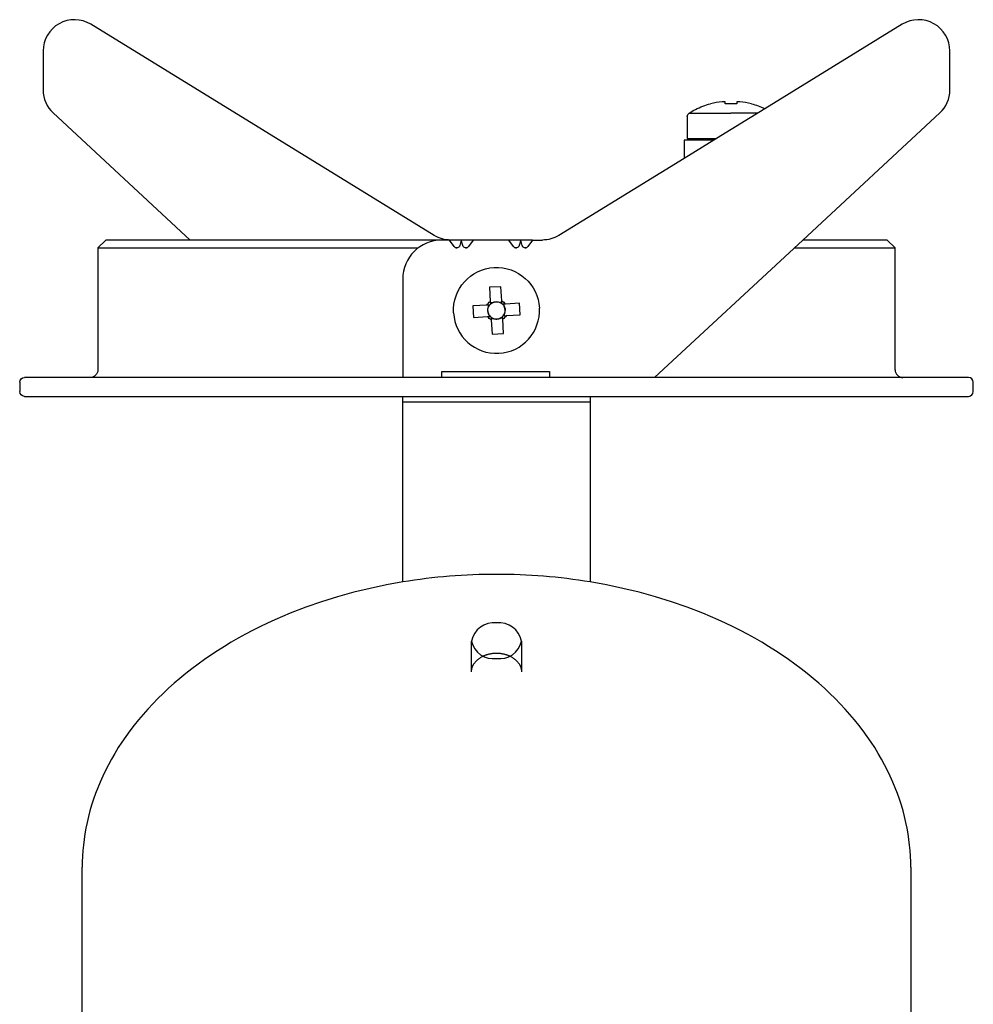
# Model space of a CAD drawing. Extents: x 0 to 198, y 0 to 222.
# Tile 3 of 4: x 137 to 198, y 63 to 126. Entities that reach past the tile are written whole.
import ezdxf

# ---------------------------------------------------------------- set-up
doc = ezdxf.new("R2010")
doc.units = 0
doc.header["$MEASUREMENT"] = 0
doc.layers.add('MAKE2D$VISIBILE$CURVE', color=7, linetype='CONTINUOUS')

msp = doc.modelspace()

# ---------------------------------------------------------------- linework, layer by layer
at = {"layer": 'MAKE2D$VISIBILE$CURVE', "color": 7}
for p, q in [((163.206, 112.196), (141.235, 125.703)), ((193.14, 125.703), (184.358, 120.304)), ((138.187, 123.999), (138.187, 121.499)), ((196.187, 121.499), (196.187, 123.999)), ((180.881, 120.611), (180.875, 120.624)), ((181.817, 120.754), (181.623, 120.754)), ((181.817, 120.611), (181.817, 120.754)), ((182.187, 120.624), (181.817, 120.611)), ((182.557, 120.611), (182.187, 120.624)), ((182.752, 120.754), (182.557, 120.754)), ((182.557, 120.754), (182.557, 120.611)), ((183.5, 120.624), (183.494, 120.611)), ((138.827, 120.033), (147.594, 111.899)), ((179.387, 119.796), (179.387, 118.399)), ((179.513, 120.024), (182.187, 120.024)), ((184.358, 120.304), (181.26, 118.399)), ((183.903, 120.024), (182.187, 120.024)), ((186.781, 111.899), (195.548, 120.033)), ((181.097, 118.299), (179.187, 117.125)), ((181.097, 118.299), (179.187, 118.299)), ((179.187, 118.299), (179.187, 117.125)), ((179.387, 118.399), (181.26, 118.399)), ((181.26, 118.399), (181.097, 118.299)), ((181.26, 118.399), (181.26, 118.399)), ((179.187, 117.125), (171.169, 112.196)), ((142.187, 111.899), (141.687, 111.399)), ((147.594, 111.899), (142.187, 111.899)), ((163.687, 111.899), (147.594, 111.899)), ((164.187, 111.899), (163.687, 111.899)), ((165.687, 111.899), (164.187, 111.899)), ((164.48, 111.482), (164.187, 111.899)), ((164.937, 111.899), (164.836, 111.542)), ((165.039, 111.542), (164.937, 111.899)), ((165.687, 111.899), (165.395, 111.482)), ((167.987, 111.899), (165.687, 111.899)), ((169.487, 111.899), (167.987, 111.899)), ((168.28, 111.482), (167.987, 111.899)), ((168.737, 111.899), (168.636, 111.542)), ((168.839, 111.542), (168.737, 111.899)), ((169.487, 111.899), (169.195, 111.482)), ((169.452, 111.849), (169.452, 111.849)), ((169.487, 111.899), (170.122, 111.899)), ((177.295, 103.099), (186.781, 111.899)), ((192.187, 111.899), (186.781, 111.899)), ((192.687, 111.399), (192.187, 111.899)), ((141.687, 111.399), (162.187, 111.399)), ((141.687, 111.399), (141.687, 103.599)), ((164.61, 111.399), (164.677, 111.399)), ((165.198, 111.399), (165.265, 111.399)), ((168.41, 111.399), (168.477, 111.399)), ((168.998, 111.399), (169.065, 111.399)), ((186.242, 111.399), (192.687, 111.399)), ((192.687, 103.599), (192.687, 111.399)), ((161.187, 109.399), (161.187, 103.099)), ((167.475, 108.917), (166.736, 108.877)), ((166.736, 108.877), (166.786, 107.968)), ((167.525, 108.009), (167.475, 108.917)), ((166.578, 107.736), (165.669, 107.687)), ((166.753, 107.746), (166.578, 107.736)), ((166.677, 107.619), (166.67, 107.741)), ((166.786, 107.968), (166.795, 107.793)), ((166.913, 107.883), (166.791, 107.876)), ((167.53, 107.917), (167.407, 107.91)), ((167.534, 107.834), (167.525, 108.009)), ((167.756, 107.801), (167.582, 107.792)), ((167.671, 107.674), (167.664, 107.796)), ((168.665, 107.851), (167.756, 107.801)), ((168.706, 107.112), (168.665, 107.851)), ((165.669, 107.687), (165.71, 106.948)), ((166.704, 107.125), (166.711, 107.003)), ((167.752, 107.43), (167.671, 107.674)), ((167.752, 107.43), (167.698, 107.179)), ((167.705, 107.057), (167.698, 107.179)), ((167.743, 107.43), (167.752, 107.43)), ((167.797, 107.062), (168.706, 107.112)), ((165.71, 106.948), (166.618, 106.998)), ((166.618, 106.998), (166.793, 107.007)), ((166.841, 106.965), (166.85, 106.79)), ((166.845, 106.882), (166.968, 106.889)), ((166.85, 106.79), (166.9, 105.881)), ((167.462, 106.916), (167.584, 106.923)), ((167.589, 106.83), (167.58, 107.005)), ((167.639, 105.922), (167.589, 106.83)), ((167.622, 107.053), (167.797, 107.062)), ((166.9, 105.881), (167.639, 105.922)), ((163.687, 103.499), (170.587, 103.499)), ((163.687, 103.099), (163.687, 103.499)), ((170.587, 103.499), (170.587, 103.099)), ((136.687, 102.799), (136.687, 102.199)), ((141.187, 103.099), (136.987, 103.099)), ((193.187, 103.099), (141.187, 103.099)), ((197.387, 103.099), (193.187, 103.099)), ((197.687, 102.199), (197.687, 102.799)), ((136.987, 101.899), (161.187, 101.899)), ((161.187, 101.899), (173.187, 101.899)), ((161.187, 101.549), (161.187, 101.899)), ((161.187, 90.023), (161.187, 101.549)), ((161.187, 101.549), (173.187, 101.549)), ((173.187, 101.899), (197.387, 101.899)), ((173.187, 101.899), (173.187, 101.549)), ((173.187, 101.549), (173.187, 90.023)), ((159.098, 89.615), (158.057, 89.362)), ((160.143, 89.835), (159.098, 89.615)), ((161.187, 90.023), (160.143, 89.835)), ((174.232, 89.835), (173.187, 90.023)), ((175.277, 89.615), (174.232, 89.835)), ((176.318, 89.362), (175.277, 89.615)), ((157.023, 89.076), (155.998, 88.757)), ((158.057, 89.362), (157.023, 89.076)), ((177.352, 89.076), (176.318, 89.362)), ((178.377, 88.757), (177.352, 89.076)), ((154.985, 88.405), (153.988, 88.02)), ((155.998, 88.757), (154.985, 88.405)), ((179.39, 88.405), (178.377, 88.757)), ((180.387, 88.02), (179.39, 88.405)), ((153.01, 87.602), (152.529, 87.382)), ((153.497, 87.815), (153.01, 87.602)), ((153.988, 88.02), (153.497, 87.815)), ((180.878, 87.815), (180.387, 88.02)), ((181.365, 87.602), (180.878, 87.815)), ((181.846, 87.382), (181.365, 87.602)), ((152.054, 87.153), (151.585, 86.917)), ((152.529, 87.382), (152.054, 87.153)), ((182.321, 87.153), (181.846, 87.382)), ((182.79, 86.917), (182.321, 87.153)), ((150.667, 86.422), (150.218, 86.164)), ((151.122, 86.674), (150.667, 86.422)), ((151.585, 86.917), (151.122, 86.674)), ((183.253, 86.674), (182.79, 86.917)), ((183.708, 86.422), (183.253, 86.674)), ((184.157, 86.164), (183.708, 86.422)), ((149.778, 85.899), (149.345, 85.626)), ((150.218, 86.164), (149.778, 85.899)), ((165.587, 84.281), (165.587, 86.233)), ((168.787, 86.233), (168.787, 84.281)), ((184.597, 85.899), (184.157, 86.164)), ((185.03, 85.626), (184.597, 85.899)), ((148.505, 85.061), (148.099, 84.769)), ((148.921, 85.347), (148.505, 85.061)), ((149.345, 85.626), (148.921, 85.347)), ((165.976, 85.049), (166.002, 85.071)), ((166.002, 85.071), (166.028, 85.092)), ((166.028, 85.092), (166.056, 85.114)), ((166.056, 85.114), (166.084, 85.134)), ((166.084, 85.134), (166.112, 85.154)), ((166.112, 85.154), (166.142, 85.174)), ((166.142, 85.174), (166.172, 85.193)), ((166.172, 85.193), (166.203, 85.212)), ((166.203, 85.212), (166.234, 85.23)), ((166.234, 85.23), (166.266, 85.248)), ((166.266, 85.248), (166.299, 85.264)), ((166.299, 85.264), (166.331, 85.281)), ((166.331, 85.281), (166.365, 85.296)), ((166.365, 85.296), (166.398, 85.311)), ((166.398, 85.311), (166.433, 85.326)), ((166.433, 85.326), (166.467, 85.339)), ((166.467, 85.339), (166.503, 85.352)), ((166.503, 85.352), (166.538, 85.365)), ((166.538, 85.365), (166.574, 85.377)), ((166.574, 85.377), (166.611, 85.388)), ((166.611, 85.388), (166.648, 85.398)), ((166.648, 85.398), (166.685, 85.408)), ((166.685, 85.408), (166.722, 85.417)), ((166.722, 85.417), (166.76, 85.426)), ((166.76, 85.426), (166.798, 85.433)), ((166.798, 85.433), (166.836, 85.44)), ((166.836, 85.44), (166.874, 85.447)), ((166.874, 85.447), (166.913, 85.452)), ((166.913, 85.452), (166.952, 85.457)), ((166.952, 85.457), (166.991, 85.461)), ((166.991, 85.461), (167.03, 85.464)), ((167.03, 85.464), (167.069, 85.467)), ((167.069, 85.467), (167.108, 85.469)), ((167.108, 85.469), (167.148, 85.47)), ((167.148, 85.47), (167.187, 85.47)), ((167.187, 85.47), (167.227, 85.47)), ((167.227, 85.47), (167.266, 85.469)), ((167.266, 85.469), (167.306, 85.467)), ((167.306, 85.467), (167.345, 85.464)), ((167.345, 85.464), (167.384, 85.461)), ((167.384, 85.461), (167.422, 85.457)), ((167.422, 85.457), (167.461, 85.452)), ((167.461, 85.452), (167.499, 85.447)), ((167.499, 85.447), (167.538, 85.44)), ((167.538, 85.44), (167.576, 85.434)), ((167.576, 85.434), (167.614, 85.426)), ((167.614, 85.426), (167.652, 85.417)), ((167.652, 85.417), (167.69, 85.408)), ((167.69, 85.408), (167.727, 85.398)), ((167.727, 85.398), (167.764, 85.388)), ((167.764, 85.388), (167.8, 85.377)), ((167.8, 85.377), (167.837, 85.365)), ((167.837, 85.365), (167.872, 85.353)), ((167.872, 85.353), (167.907, 85.339)), ((167.907, 85.339), (167.942, 85.326)), ((167.942, 85.326), (167.976, 85.311)), ((167.976, 85.311), (168.01, 85.296)), ((168.01, 85.296), (168.043, 85.281)), ((168.043, 85.281), (168.076, 85.265)), ((168.076, 85.265), (168.109, 85.248)), ((168.109, 85.248), (168.141, 85.23)), ((168.141, 85.23), (168.172, 85.212)), ((168.172, 85.212), (168.203, 85.193)), ((168.203, 85.193), (168.233, 85.174)), ((168.233, 85.174), (168.262, 85.155)), ((168.262, 85.155), (168.291, 85.134)), ((168.291, 85.134), (168.319, 85.114)), ((168.319, 85.114), (168.347, 85.093)), ((168.347, 85.093), (168.373, 85.071)), ((168.373, 85.071), (168.399, 85.049)), ((185.454, 85.347), (185.03, 85.626)), ((185.87, 85.061), (185.454, 85.347)), ((186.276, 84.769), (185.87, 85.061)), ((147.701, 84.47), (147.313, 84.166)), ((148.099, 84.769), (147.701, 84.47)), ((165.595, 84.394), (165.6, 84.422)), ((165.6, 84.422), (165.605, 84.451)), ((165.605, 84.451), (165.611, 84.479)), ((165.611, 84.479), (165.618, 84.507)), ((165.618, 84.507), (165.627, 84.535)), ((165.627, 84.535), (165.636, 84.563)), ((165.636, 84.563), (165.646, 84.591)), ((165.646, 84.591), (165.657, 84.618)), ((165.657, 84.618), (165.668, 84.646)), ((165.668, 84.646), (165.681, 84.673)), ((165.681, 84.673), (165.695, 84.7)), ((165.695, 84.7), (165.709, 84.727)), ((165.709, 84.727), (165.725, 84.753)), ((165.725, 84.753), (165.741, 84.78)), ((165.741, 84.78), (165.758, 84.806)), ((165.758, 84.806), (165.776, 84.832)), ((165.776, 84.832), (165.795, 84.857)), ((165.795, 84.857), (165.815, 84.882)), ((165.815, 84.882), (165.835, 84.907)), ((165.835, 84.907), (165.857, 84.932)), ((165.857, 84.932), (165.879, 84.956)), ((165.879, 84.956), (165.902, 84.98)), ((165.902, 84.98), (165.926, 85.003)), ((165.926, 85.003), (165.95, 85.026)), ((165.95, 85.026), (165.976, 85.049)), ((168.399, 85.049), (168.424, 85.026)), ((168.424, 85.026), (168.449, 85.003)), ((168.449, 85.003), (168.473, 84.98)), ((168.473, 84.98), (168.496, 84.956)), ((168.496, 84.956), (168.518, 84.932)), ((168.518, 84.932), (168.539, 84.907)), ((168.539, 84.907), (168.56, 84.883)), ((168.56, 84.883), (168.58, 84.857)), ((168.58, 84.857), (168.599, 84.832)), ((168.599, 84.832), (168.617, 84.806)), ((168.617, 84.806), (168.634, 84.78)), ((168.634, 84.78), (168.65, 84.754)), ((168.65, 84.754), (168.666, 84.727)), ((168.666, 84.727), (168.68, 84.7)), ((168.68, 84.7), (168.694, 84.673)), ((168.694, 84.673), (168.707, 84.646)), ((168.707, 84.646), (168.718, 84.619)), ((168.718, 84.619), (168.729, 84.591)), ((168.729, 84.591), (168.739, 84.563)), ((168.739, 84.563), (168.748, 84.535)), ((168.748, 84.535), (168.757, 84.507)), ((168.757, 84.507), (168.764, 84.479)), ((168.764, 84.479), (168.77, 84.451)), ((168.77, 84.451), (168.775, 84.422)), ((168.775, 84.422), (168.78, 84.394)), ((186.674, 84.47), (186.276, 84.769)), ((187.062, 84.166), (186.674, 84.47)), ((146.935, 83.856), (146.567, 83.541)), ((147.313, 84.166), (146.935, 83.856)), ((165.587, 84.281), (165.588, 84.309)), ((165.588, 84.309), (165.589, 84.337)), ((165.589, 84.337), (165.592, 84.366)), ((165.592, 84.366), (165.595, 84.394)), ((168.78, 84.394), (168.783, 84.366)), ((168.783, 84.366), (168.786, 84.337)), ((168.786, 84.337), (168.787, 84.309)), ((168.787, 84.309), (168.787, 84.281)), ((187.44, 83.856), (187.062, 84.166)), ((187.808, 83.541), (187.44, 83.856)), ((146.209, 83.22), (145.861, 82.894)), ((146.567, 83.541), (146.209, 83.22)), ((188.166, 83.22), (187.808, 83.541)), ((188.514, 82.894), (188.166, 83.22)), ((145.524, 82.564), (145.198, 82.229)), ((145.861, 82.894), (145.524, 82.564)), ((188.851, 82.564), (188.514, 82.894)), ((189.177, 82.229), (188.851, 82.564)), ((145.198, 82.229), (144.883, 81.89)), ((189.492, 81.89), (189.177, 82.229)), ((144.579, 81.547), (144.287, 81.2)), ((144.883, 81.89), (144.579, 81.547)), ((189.796, 81.547), (189.492, 81.89)), ((190.088, 81.2), (189.796, 81.547)), ((144.006, 80.85), (143.736, 80.497)), ((144.287, 81.2), (144.006, 80.85)), ((190.369, 80.85), (190.088, 81.2)), ((190.639, 80.497), (190.369, 80.85)), ((143.478, 80.141), (143.231, 79.782)), ((143.736, 80.497), (143.478, 80.141)), ((190.897, 80.141), (190.639, 80.497)), ((191.144, 79.782), (190.897, 80.141)), ((142.997, 79.421), (142.773, 79.058)), ((143.231, 79.782), (142.997, 79.421)), ((191.378, 79.421), (191.144, 79.782)), ((191.602, 79.058), (191.378, 79.421)), ((142.773, 79.058), (142.562, 78.694)), ((191.813, 78.694), (191.602, 79.058)), ((142.363, 78.328), (142.175, 77.96)), ((142.562, 78.694), (142.363, 78.328)), ((192.012, 78.328), (191.813, 78.694)), ((192.2, 77.96), (192.012, 78.328)), ((141.998, 77.592), (141.834, 77.223)), ((142.175, 77.96), (141.998, 77.592)), ((192.376, 77.592), (192.2, 77.96)), ((192.541, 77.223), (192.376, 77.592)), ((141.834, 77.223), (141.681, 76.854)), ((192.694, 76.854), (192.541, 77.223)), ((141.539, 76.484), (141.409, 76.115)), ((141.681, 76.854), (141.539, 76.484)), ((192.836, 76.484), (192.694, 76.854)), ((192.966, 76.115), (192.836, 76.484)), ((141.291, 75.746), (141.183, 75.378)), ((141.409, 76.115), (141.291, 75.746)), ((193.084, 75.746), (192.966, 76.115)), ((193.192, 75.378), (193.084, 75.746)), ((141.086, 75.01), (141.001, 74.643)), ((141.183, 75.378), (141.086, 75.01)), ((193.289, 75.01), (193.192, 75.378)), ((193.374, 74.643), (193.289, 75.01)), ((141.001, 74.643), (140.926, 74.278)), ((193.449, 74.278), (193.374, 74.643)), ((140.861, 73.914), (140.807, 73.552)), ((140.926, 74.278), (140.861, 73.914)), ((193.514, 73.914), (193.449, 74.278)), ((193.568, 73.552), (193.514, 73.914)), ((140.764, 73.191), (140.73, 72.833)), ((140.807, 73.552), (140.764, 73.191)), ((193.611, 73.191), (193.568, 73.552)), ((193.645, 72.833), (193.611, 73.191)), ((140.706, 72.476), (140.692, 72.123)), ((140.73, 72.833), (140.706, 72.476)), ((193.669, 72.476), (193.645, 72.833)), ((193.683, 72.123), (193.669, 72.476)), ((140.692, 72.123), (140.687, 71.771)), ((193.687, 71.771), (193.683, 72.123)), ((140.687, 18.738), (140.687, 71.771)), ((193.687, 71.771), (193.687, 18.738))]:
    msp.add_line(p, q, dxfattribs=at)
for centre, radius, start, end in [((194.187, 123.999), 2, 0, 121.5831), ((140.187, 123.999), 2, 58.4169, 180), ((140.187, 121.499), 2, 180, 227.14624), ((194.187, 121.499), 2, 312.85376, 0), ((182.187, 115.799), 4.986, 96.50342, 105.18786), ((182.187, 115.799), 4.986, 74.81214, 83.49658), ((163.687, 109.399), 2.5, 90, 180), ((167.187, 107.399), 2.75, 183.14115, 3.14115), ((167.187, 107.399), 0.556, 183.14115, 209.57927), ((167.187, 107.399), 0.556, 209.57927, 224.85936), ((167.187, 107.399), 0.556, 321.42294, 336.70303), ((167.187, 107.399), 0.556, 336.70303, 3.14115), ((167.187, 107.399), 0.556, 224.85936, 231.42294), ((167.187, 107.399), 0.556, 231.42294, 246.70303), ((167.187, 107.399), 0.556, 246.70303, 273.14115), ((167.187, 107.399), 0.556, 273.14115, 299.57927), ((167.187, 107.399), 0.556, 299.57927, 314.85936), ((167.187, 107.399), 0.556, 314.85936, 321.42294), ((193.187, 103.599), 0.5, 180, 270), ((197.387, 102.799), 0.3, 360, 90), ((197.387, 102.199), 0.3, 270, 360), ((167.173, 53.453), 37.057, 89.97789, 99.29552), ((167.202, 53.453), 37.057, 80.70447, 90.02211), ((167.011, 85.959), 1.45, 83.02667, 169.11798), ((167.363, 85.959), 1.45, 10.88599, 96.96937), ((166.964, 86.525), 1.407, 191.98436, 279.13561), ((167.411, 86.525), 1.407, 260.87338, 348.00666)]:
    msp.add_arc(centre, radius, start, end, dxfattribs=at)
at = {"layer": 'MAKE2D$VISIBILE$CURVE', "color": 7, "extrusion": (0, 0, -1)}
for centre, radius, start, end in [((-182.187, 115.799), 5, 63, 74.78072), ((-182.187, 115.799), 5, 105.21928, 115.72493), ((-179.657, 119.796), 0.27, 0, 57.66397), ((-182.187, 115.799), 5, 57.66397, 63), ((-164.253, 113.899), 2, 270, 301.5831), ((-170.122, 113.899), 2, 238.4169, 270), ((-164.644, 111.597), 0.2, 195.84411, 325), ((-165.231, 111.597), 0.2, 215, 344.15589), ((-168.444, 111.597), 0.2, 195.84411, 325), ((-169.031, 111.597), 0.2, 215, 344.15589), ((-167.187, 107.399), 2.75, 356.85885, 176.85885), ((-167.187, 107.399), 0.697, 28.94455, 54.77314), ((-167.187, 107.399), 0.556, 23.29697, 38.57706), ((-167.187, 107.399), 0.556, 38.57706, 45.14064), ((-167.187, 107.399), 0.556, 45.14064, 60.42073), ((-167.183, 107.478), 0.487, 56.29626, 117.42144), ((-167.187, 107.399), 0.556, 60.42073, 113.29697), ((-167.187, 107.399), 0.556, 113.29697, 128.57706), ((-167.187, 107.399), 0.697, 118.94455, 144.77314), ((-167.187, 107.399), 0.556, 128.57706, 135.14064), ((-167.187, 107.399), 0.556, 135.14064, 150.42073), ((-167.109, 107.395), 0.487, 326.29626, 27.42144), ((-167.187, 107.399), 0.556, 356.85885, 23.29697), ((-167.187, 107.399), 0.556, 150.42073, 176.85885), ((-167.187, 107.399), 0.697, 298.94455, 324.77314), ((-167.192, 107.321), 0.487, 236.29626, 297.42144), ((-167.187, 107.399), 0.697, 208.94455, 234.77314), ((-141.187, 103.599), 0.5, 180, 269.99965), ((-136.987, 102.799), 0.3, 0, 90), ((-136.987, 102.199), 0.3, 270, 360)]:
    msp.add_arc(centre, radius, start, end, dxfattribs=at)

doc.saveas('drawing.dxf')
